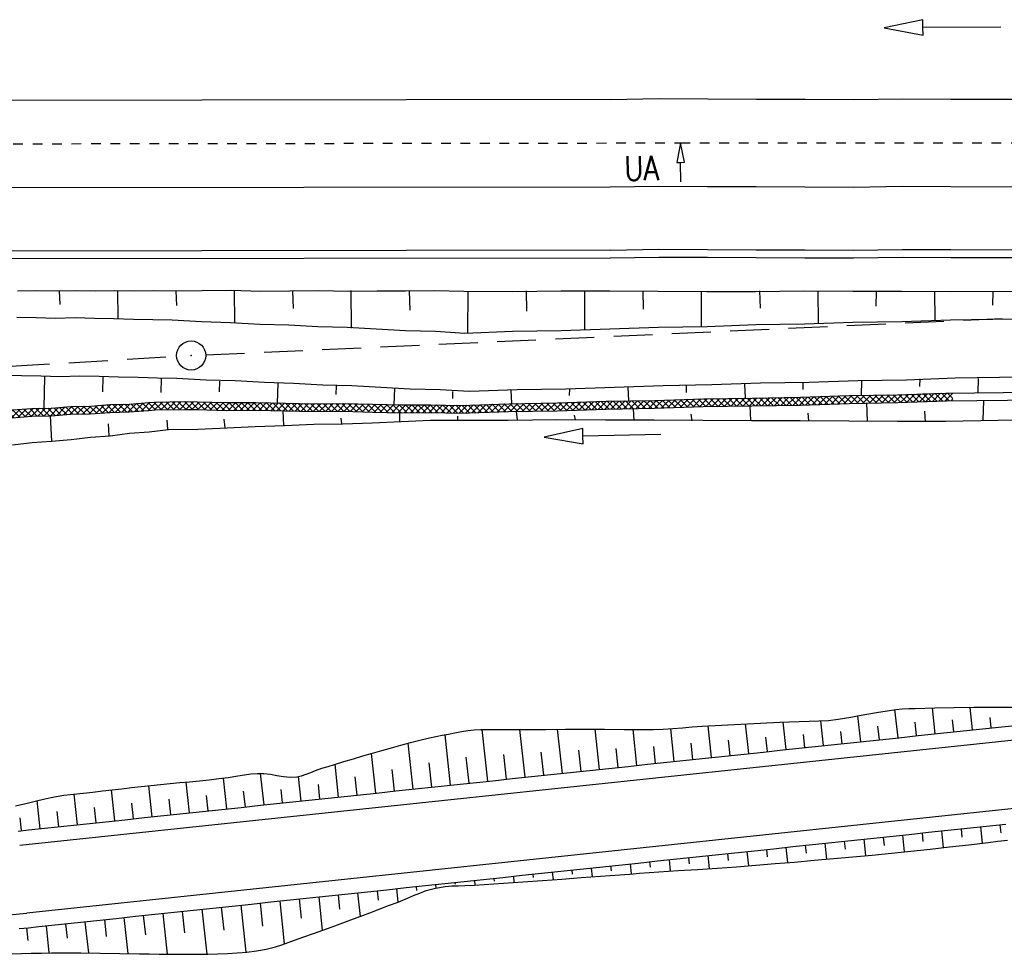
# Model space of a CAD drawing. Extents: x 0 to 1135, y 0 to 420.
# Tile 37 of 81: x 782 to 833, y 137 to 185. Entities that reach past the tile are written whole.
import ezdxf

# ---------------------------------------------------------------- set-up
doc = ezdxf.new("R2010")
doc.units = 0
doc.header["$LTSCALE"] = 2
doc.header["$MEASUREMENT"] = 0
for name, pattern in [('ACAD_ISO10W100W', [0.5, 0.25, -0.25]), ('AUSGEZOGEN', [0]), ('GESTRICH-X2', [1.5, 1, -0.5])]:
    doc.linetypes.add(name, pattern=pattern)
doc.layers.get('0').update_dxf_attribs({"color": 8, "linetype": 'AUSGEZOGEN'})
for name, color, linetype in [('Bahnachse', 7, 'CONTINUOUS'), ('Boeschungen', 15, 'CONTINUOUS'), ('Gleisachsen', 7, 'CONTINUOUS'), ('Kabelanlagen', 15, 'CONTINUOUS'), ('KANAL', 200, 'GESTRICH-X2'), ('SCHSYMBOL', 200, 'AUSGEZOGEN'), ('TE', 15, 'CONTINUOUS'), ('Wegböschungen', 15, 'CONTINUOUS'), ('Wege', 15, 'CONTINUOUS')]:
    doc.layers.add(name, color=color, linetype=linetype)
doc.styles.add('ROMANS', font='romans.shx', dxfattribs={"width": 0.8})

# ---------------------------------------------------------------- blocks, each defined once
blk = doc.blocks.new('*X42')
at = {"color": 0, "linetype": 'ByBlock'}
for p, q in [((192433, 8196), (192844, 8608)), ((192761, 8206), (193172, 8617)), ((193088, 8215), (193500, 8627)), ((193510, 8228), (193122, 8616)), ((193416, 8225), (193825, 8634)), ((193821, 8234), (193431, 8625)), ((194137, 8237), (193741, 8633)), ((193743, 8234), (194147, 8638)), ((194452, 8240), (194056, 8637)), ((194064, 8237), (194469, 8641)), ((194767, 8244), (194370, 8640)), ((194386, 8240), (194790, 8644)), ((195082, 8247), (194685, 8643)), ((194707, 8243), (195112, 8648)), ((195397, 8250), (195000, 8647)), ((195028, 8246), (195433, 8651)), ((195712, 8253), (195315, 8650)), ((195350, 8249), (195755, 8655)), ((196027, 8256), (195630, 8653)), ((195671, 8252), (196077, 8658)), ((196339, 8262), (195945, 8657)), ((195992, 8256), (196403, 8666)), ((196648, 8271), (196257, 8662)), ((196317, 8261), (196731, 8676)), ((196957, 8281), (196566, 8671)), ((196644, 8271), (197059, 8686)), ((197266, 8290), (196875, 8681)), ((196972, 8281), (197387, 8696)), ((197575, 8299), (197184, 8690)), ((197300, 8291), (197715, 8706)), ((197884, 8308), (197493, 8699)), ((197628, 8300), (198043, 8715)), ((198193, 8317), (197802, 8708)), ((197956, 8310), (198371, 8725)), ((198502, 8326), (198111, 8717)), ((198284, 8320), (198698, 8733)), ((198814, 8333), (198420, 8726)), ((198612, 8330), (199015, 8733)), ((199016, 8449), (198731, 8734)), ((149916, 7681), (150345, 8110)), ((150258, 7705), (150687, 8134)), ((150725, 7738), (150352, 8111)), ((150600, 7729), (151029, 8158)), ((151022, 7758), (150649, 8131)), ((150942, 7753), (151371, 8182)), ((151320, 7779), (150947, 8152)), ((151617, 7800), (151244, 8173)), ((151284, 7777), (151710, 8202)), ((151928, 7807), (151542, 8193)), ((151626, 7800), (152034, 8209)), ((152240, 7813), (151848, 8205)), ((151951, 7808), (152359, 8215)), ((152552, 7820), (152160, 8211)), ((152276, 7814), (152685, 8223)), ((152854, 7836), (152472, 8218)), ((152601, 7821), (153027, 8247)), ((153152, 7857), (152779, 8230)), ((152940, 7842), (153369, 8271)), ((153449, 7877), (153076, 8250)), ((153282, 7866), (153708, 8292)), ((153751, 7893), (153374, 8271)), ((153624, 7890), (154033, 8298)), ((154063, 7899), (153672, 8291)), ((153950, 7897), (154358, 8305)), ((154375, 7906), (153984, 8297)), ((154275, 7904), (154683, 8312)), ((154686, 7914), (154296, 8304)), ((154599, 7910), (155025, 8336)), ((154983, 7934), (154608, 8310)), ((155281, 7955), (154908, 8328)), ((154939, 7931), (155367, 8360)), ((155578, 7976), (155205, 8349)), ((155281, 7955), (155707, 8381)), ((155887, 7985), (155503, 8369)), ((155623, 7979), (156032, 8388)), ((156199, 7992), (155807, 8383)), ((155949, 7987), (156356, 8394)), ((156511, 7998), (156119, 8390)), ((156273, 7993), (156682, 8402)), ((156815, 8012), (156431, 8396)), ((156598, 7999), (157024, 8425)), ((157112, 8032), (156739, 8406)), ((156937, 8020), (157366, 8449)), ((157410, 8053), (157037, 8426)), ((157279, 8044), (157708, 8473)), ((157707, 8074), (157334, 8447)), ((157621, 8068), (158045, 8492)), ((158006, 8094), (157632, 8468)), ((158320, 8098), (157929, 8488)), ((157963, 8092), (158368, 8497)), ((158634, 8102), (158241, 8495)), ((158287, 8097), (158691, 8501)), ((158947, 8106), (158555, 8499)), ((158610, 8102), (159014, 8506)), ((159261, 8111), (158868, 8504)), ((158932, 8106), (159337, 8511)), ((159578, 8112), (159182, 8509)), ((159255, 8111), (159654, 8510)), ((159906, 8102), (159495, 8513)), ((159575, 8112), (159963, 8501)), ((160234, 8092), (159822, 8505)), ((159883, 8103), (160272, 8491)), ((160562, 8083), (160150, 8495)), ((160192, 8094), (160581, 8482)), ((160891, 8073), (160478, 8485)), ((160501, 8084), (160890, 8473)), ((161219, 8063), (160806, 8475)), ((160810, 8075), (161199, 8463)), ((161119, 8066), (161507, 8454)), ((161547, 8053), (161134, 8465)), ((161428, 8056), (161821, 8450)), ((161868, 8050), (161462, 8456)), ((161739, 8050), (162140, 8451)), ((162185, 8051), (161786, 8450)), ((162059, 8051), (162460, 8452)), ((162502, 8052), (162104, 8451)), ((162378, 8052), (162779, 8453)), ((162819, 8053), (162421, 8452)), ((162697, 8053), (163098, 8454)), ((163136, 8054), (162738, 8453)), ((163016, 8054), (163409, 8447)), ((163464, 8045), (163055, 8454)), ((163330, 8049), (163718, 8437)), ((163792, 8035), (163379, 8448)), ((163638, 8040), (164027, 8428)), ((164120, 8025), (163707, 8438)), ((163947, 8030), (164336, 8419)), ((164448, 8015), (164036, 8428)), ((164256, 8021), (164645, 8409)), ((164776, 8005), (164364, 8418)), ((164565, 8012), (164954, 8400)), ((165104, 7995), (164692, 8408)), ((164874, 8002), (165262, 8391)), ((165433, 7985), (165020, 8398)), ((165183, 7993), (165571, 8381)), ((165761, 7976), (165348, 8388)), ((165492, 7984), (165880, 8372)), ((166089, 7966), (165676, 8378)), ((165801, 7974), (166190, 8363)), ((166408, 7964), (166004, 8368)), ((166109, 7965), (166509, 8364)), ((166725, 7965), (166327, 8364)), ((166427, 7964), (166828, 8365)), ((167043, 7966), (166644, 8365)), ((166746, 7965), (167147, 8366)), ((167360, 7967), (166961, 8366)), ((167065, 7966), (167466, 8367)), ((167678, 7968), (167278, 8367)), ((167385, 7967), (167782, 8365)), ((168006, 7958), (167596, 8368)), ((167702, 7967), (168091, 8355)), ((168334, 7948), (167921, 8360)), ((168011, 7958), (168400, 8346)), ((168662, 7938), (168249, 8351)), ((168320, 7948), (168709, 8337)), ((168990, 7928), (168577, 8341)), ((168629, 7939), (169017, 8327)), ((169318, 7918), (168906, 8331)), ((168938, 7930), (169326, 8318)), ((169646, 7908), (169234, 8321)), ((169247, 7920), (169635, 8309)), ((169556, 7911), (169944, 8299)), ((169974, 7898), (169562, 8311)), ((169864, 7902), (170253, 8290)), ((170303, 7888), (169890, 8301)), ((170173, 7892), (170562, 8281)), ((170631, 7878), (170218, 8291)), ((170482, 7883), (170877, 8278)), ((170949, 7879), (170546, 8281)), ((170796, 7878), (171197, 8279)), ((171266, 7880), (170867, 8278)), ((171115, 7879), (171516, 8280)), ((171583, 7881), (171185, 8279)), ((171434, 7880), (171835, 8281)), ((171900, 7882), (171502, 8280)), ((171753, 7881), (172154, 8282)), ((172220, 7880), (171819, 8281)), ((172072, 7882), (172464, 8273)), ((172548, 7871), (172136, 8282)), ((172384, 7876), (172772, 8264)), ((172876, 7861), (172463, 8273)), ((172693, 7866), (173081, 8255)), ((173204, 7851), (172791, 8263)), ((173002, 7857), (173390, 8245)), ((173532, 7841), (173119, 8254)), ((173311, 7848), (173701, 8238)), ((173848, 7843), (173447, 8244)), ((173619, 7838), (174029, 8248)), ((174157, 7852), (173769, 8240)), ((173945, 7846), (174357, 8257)), ((174466, 7861), (174078, 8249)), ((174273, 7855), (174685, 8267)), ((174775, 7870), (174387, 8258)), ((174601, 7865), (175013, 8277)), ((175084, 7880), (174696, 8268)), ((174929, 7875), (175341, 8287)), ((175393, 7889), (175005, 8277)), ((175257, 7885), (175669, 8296)), ((175702, 7898), (175314, 8286)), ((175585, 7895), (175997, 8306)), ((176011, 7907), (175623, 8295)), ((175913, 7904), (176321, 8313)), ((176323, 7913), (175932, 8304)), ((176239, 7912), (176643, 8316)), ((176639, 7916), (176243, 8312)), ((176954, 7919), (176558, 8315)), ((176560, 7916), (176964, 8319)), ((177269, 7922), (176873, 8318)), ((176882, 7919), (177285, 8322)), ((177584, 7926), (177188, 8321)), ((177203, 7922), (177607, 8325)), ((177899, 7929), (177503, 8324)), ((177525, 7925), (177928, 8329)), ((178214, 7932), (177818, 8328)), ((177846, 7928), (178250, 8332)), ((178529, 7935), (178133, 8331)), ((178167, 7931), (178571, 8335)), ((178841, 7941), (178449, 8334)), ((178489, 7934), (178897, 8343)), ((179150, 7951), (178762, 8339)), ((178813, 7941), (179225, 8352)), ((179459, 7960), (179071, 8348)), ((179141, 7950), (179553, 8362)), ((179768, 7969), (179380, 8357)), ((179469, 7960), (179881, 8372)), ((180077, 7978), (179689, 8366)), ((179797, 7970), (180209, 8382)), ((180386, 7987), (179998, 8375)), ((180125, 7980), (180536, 8391)), ((180695, 7997), (180307, 8384)), ((180453, 7989), (180864, 8401)), ((181004, 8006), (180616, 8394)), ((180781, 7999), (181192, 8410)), ((181316, 8012), (180925, 8403)), ((181109, 8009), (181513, 8414)), ((181631, 8015), (181235, 8411)), ((181431, 8013), (181835, 8417)), ((181946, 8018), (181550, 8414)), ((181752, 8016), (182156, 8420)), ((182261, 8021), (181865, 8417)), ((182074, 8019), (182477, 8423)), ((182576, 8024), (182180, 8420)), ((182395, 8023), (182799, 8426)), ((182891, 8027), (182496, 8423)), ((182716, 8026), (183120, 8429)), ((183207, 8031), (182811, 8426)), ((183038, 8029), (183441, 8432)), ((183522, 8034), (183126, 8429)), ((183359, 8032), (183765, 8437)), ((183833, 8040), (183441, 8432)), ((183681, 8035), (184092, 8447)), ((184142, 8049), (183755, 8437)), ((184009, 8045), (184420, 8457)), ((184451, 8058), (184064, 8446)), ((184337, 8055), (184748, 8467)), ((184760, 8068), (184373, 8455)), ((184665, 8065), (185076, 8476)), ((185069, 8077), (184682, 8465)), ((185378, 8086), (184991, 8474)), ((184993, 8074), (185404, 8486)), ((185687, 8095), (185300, 8483)), ((185321, 8084), (185732, 8496)), ((185996, 8104), (185609, 8492)), ((185648, 8094), (186060, 8506)), ((186308, 8111), (185918, 8501)), ((185976, 8104), (186384, 8511)), ((186623, 8114), (186227, 8510)), ((186302, 8111), (186705, 8514)), ((186938, 8117), (186543, 8513)), ((186623, 8114), (187027, 8518)), ((187254, 8120), (186858, 8516)), ((186944, 8117), (187348, 8521)), ((187569, 8123), (187173, 8519)), ((187266, 8120), (187669, 8524)), ((187884, 8126), (187488, 8522)), ((187587, 8123), (187991, 8527)), ((188199, 8129), (187803, 8525)), ((187908, 8126), (188312, 8530)), ((188514, 8132), (188118, 8528)), ((188230, 8130), (188633, 8533)), ((188829, 8135), (188433, 8531)), ((188551, 8133), (188955, 8536)), ((189144, 8139), (188748, 8534)), ((188872, 8136), (189276, 8540)), ((189459, 8142), (189064, 8537)), ((189194, 8139), (189597, 8543)), ((189774, 8145), (189379, 8541)), ((189515, 8142), (189919, 8546)), ((190090, 8148), (189694, 8544)), ((189836, 8145), (190240, 8549)), ((190405, 8151), (190009, 8547)), ((190158, 8148), (190561, 8552)), ((190720, 8154), (190324, 8550)), ((190479, 8152), (190883, 8555)), ((191035, 8157), (190639, 8553)), ((190800, 8155), (191204, 8559)), ((191347, 8164), (190954, 8556)), ((191122, 8158), (191532, 8569)), ((191656, 8173), (191268, 8561)), ((191449, 8167), (191860, 8578)), ((191965, 8182), (191577, 8570)), ((191777, 8176), (192188, 8588)), ((192274, 8191), (191886, 8579)), ((192105, 8186), (192516, 8598)), ((192583, 8200), (192195, 8588)), ((192892, 8210), (192504, 8597)), ((193201, 8219), (192813, 8607)), ((198934, 8333), (199016, 8416)), ((144936, 7156), (145400, 7620)), ((145301, 7203), (145766, 7668)), ((145787, 7266), (145429, 7624)), ((145667, 7250), (146133, 7717)), ((146069, 7302), (145710, 7661)), ((146350, 7339), (145991, 7698)), ((146032, 7298), (146499, 7764)), ((146631, 7377), (146273, 7735)), ((146398, 7346), (146864, 7811)), ((146912, 7414), (146555, 7771)), ((146765, 7394), (147229, 7859)), ((147193, 7451), (146836, 7808)), ((147474, 7488), (147118, 7844)), ((147132, 7443), (147595, 7906)), ((147755, 7525), (147400, 7881)), ((147499, 7491), (147960, 7953)), ((148036, 7563), (147682, 7917)), ((147865, 7540), (148325, 8000)), ((148317, 7600), (147964, 7953)), ((148232, 7589), (148686, 8043)), ((148598, 7637), (148245, 7990)), ((148906, 7648), (148527, 8026)), ((148599, 7637), (149011, 8049)), ((149218, 7654), (148826, 8046)), ((148928, 7648), (149336, 8056)), ((149530, 7660), (149138, 8052)), ((149253, 7654), (149661, 8063)), ((149833, 7676), (149450, 8058)), ((149577, 7661), (150003, 8086)), ((150130, 7696), (149757, 8069)), ((150427, 7717), (150054, 8090)), ((140608, 6647), (141064, 7103)), ((140974, 6694), (141425, 7146)), ((141523, 6758), (141164, 7117)), ((141335, 6737), (141782, 7185)), ((141809, 6789), (141450, 7148)), ((141692, 6776), (142140, 7224)), ((142096, 6820), (141737, 7180)), ((142383, 6852), (142024, 7211)), ((142050, 6815), (142497, 7263)), ((142670, 6883), (142311, 7242)), ((142407, 6854), (142854, 7302)), ((142957, 6915), (142598, 7274)), ((142764, 6893), (143211, 7341)), ((143244, 6946), (142884, 7305)), ((143121, 6933), (143569, 7380)), ((143530, 6977), (143171, 7336)), ((143815, 7011), (143458, 7368)), ((143479, 6972), (143933, 7426)), ((144096, 7048), (143744, 7401)), ((143840, 7014), (144299, 7474)), ((144378, 7084), (144025, 7438)), ((144205, 7062), (144666, 7523)), ((144660, 7120), (144306, 7475)), ((144570, 7109), (145033, 7571)), ((144942, 7157), (144587, 7512)), ((145224, 7193), (144868, 7549)), ((145505, 7230), (145148, 7587)), ((136589, 6128), (137045, 6584)), ((136954, 6175), (137410, 6630)), ((137571, 6255), (137219, 6606)), ((137320, 6222), (137775, 6677)), ((137853, 6291), (137502, 6642)), ((137685, 6269), (138140, 6724)), ((138135, 6327), (137784, 6678)), ((138050, 6316), (138504, 6770)), ((138416, 6364), (138066, 6714)), ((138698, 6400), (138348, 6750)), ((138416, 6364), (138869, 6817)), ((138980, 6437), (138630, 6787)), ((138781, 6411), (139234, 6864)), ((139262, 6473), (138912, 6823)), ((139147, 6458), (139599, 6911)), ((139544, 6509), (139194, 6859)), ((139825, 6546), (139476, 6895)), ((139512, 6505), (139964, 6957)), ((140107, 6582), (139758, 6931)), ((139877, 6552), (140329, 7004)), ((140389, 6619), (140041, 6967)), ((140243, 6600), (140694, 7051)), ((140671, 6655), (140323, 7003)), ((140953, 6691), (140605, 7039)), ((141236, 6726), (140885, 7077)), ((132618, 5657), (133082, 6121)), ((133307, 5746), (132949, 6103)), ((132983, 5704), (133449, 6169)), ((133589, 5782), (133230, 6141)), ((133348, 5751), (133811, 6213)), ((133874, 5815), (133511, 6178)), ((133713, 5797), (134168, 6252)), ((134160, 5847), (133795, 6212)), ((134071, 5838), (134525, 6292)), ((134446, 5880), (134082, 6243)), ((134732, 5912), (134369, 6274)), ((134430, 5878), (134883, 6331)), ((135018, 5944), (134656, 6306)), ((134788, 5918), (135240, 6370)), ((135304, 5976), (134943, 6337)), ((135147, 5958), (135597, 6409)), ((135590, 6008), (135230, 6369)), ((135505, 5998), (135954, 6448)), ((135876, 6040), (135516, 6400)), ((136162, 6073), (135803, 6431)), ((135863, 6039), (136315, 6490)), ((136444, 6109), (136090, 6463)), ((136223, 6080), (136680, 6537)), ((136726, 6145), (136373, 6498)), ((137007, 6182), (136655, 6534)), ((137289, 6218), (136937, 6570)), ((128598, 5137), (129055, 5595)), ((128964, 5185), (129421, 5642)), ((129362, 5236), (129009, 5589)), ((129644, 5272), (129291, 5625)), ((129329, 5232), (129786, 5689)), ((129925, 5309), (129573, 5661)), ((129694, 5279), (130152, 5736)), ((130207, 5345), (129855, 5698)), ((130060, 5326), (130517, 5783)), ((130489, 5382), (130136, 5734)), ((130771, 5418), (130418, 5771)), ((130425, 5373), (130882, 5831)), ((131053, 5454), (130700, 5807)), ((130791, 5421), (131248, 5878)), ((131334, 5491), (130982, 5843)), ((131156, 5468), (131615, 5927)), ((131616, 5527), (131263, 5880)), ((131521, 5515), (131982, 5975)), ((131898, 5564), (131544, 5917)), ((132180, 5600), (131825, 5955)), ((131887, 5562), (132348, 6024)), ((132462, 5636), (132106, 5992)), ((132252, 5609), (132715, 6072)), ((132743, 5673), (132387, 6029)), ((133025, 5709), (132668, 6066)), ((124614, 4653), (125061, 5100)), ((125117, 4708), (124758, 5067)), ((124971, 4692), (125418, 5139)), ((125404, 4739), (125044, 5099)), ((125328, 4731), (125776, 5178)), ((125691, 4771), (125331, 5130)), ((125977, 4802), (125618, 5161)), ((125685, 4770), (126133, 5218)), ((126262, 4836), (125905, 5193)), ((126043, 4809), (126498, 5264)), ((126544, 4872), (126191, 5225)), ((126406, 4854), (126863, 5311)), ((126826, 4908), (126473, 5261)), ((127107, 4945), (126755, 5297)), ((126771, 4901), (127229, 5359)), ((127389, 4981), (127037, 5334)), ((127137, 4949), (127594, 5406)), ((127671, 5018), (127318, 5370)), ((127502, 4996), (127959, 5453)), ((127953, 5054), (127600, 5407)), ((127867, 5043), (128325, 5500)), ((128235, 5090), (127882, 5443)), ((128516, 5127), (128164, 5479)), ((128233, 5090), (128690, 5547)), ((128798, 5163), (128446, 5516)), ((129080, 5200), (128727, 5552)), ((124256, 4614), (124027, 4843)), ((124028, 4703), (124347, 5022)), ((124543, 4645), (124184, 5004)), ((124256, 4614), (124704, 5061)), ((124830, 4677), (124471, 5036))]:
    blk.add_line(p, q, dxfattribs=at)
blk = doc.blocks.new('GST')
at = {"color": 0}
blk.add_circle((0, 0), 0.75, dxfattribs=at)
blk.add_point((0, 0), dxfattribs=at)
blk = doc.blocks.new('10')
blk.add_blockref('GST', (0, 0))

msp = doc.modelspace()

# ---------------------------------------------------------------- linework, layer by layer
at = {"layer": 'Bahnachse', "linetype": 'ACAD_ISO10W100W'}
msp.add_lwpolyline([(758.565, 179.012), (815.873, 179.084), (856.553, 179.075)], dxfattribs=at)
at = {"layer": 'Bahnachse', "linetype": 'Continuous'}
msp.add_lwpolyline([(815.89, 177.084), (815.882, 178.084), (816.082, 178.086), (815.873, 179.084), (815.682, 178.083), (815.882, 178.084)], dxfattribs=at)
at = {"layer": 'Boeschungen', "linetype": 'Continuous'}
for p, q in [((828.325, 166.172), (829.532, 166.214)), ((788.83, 165.747), (790.398, 165.779)), ((788.859, 165.35), (790.385, 165.379))]:
    msp.add_line(p, q, dxfattribs=at)
for points in [[(781.775, 171.473), (782.776, 171.498), (783.776, 171.474), (784.777, 171.499), (785.776, 171.474), (786.777, 171.5), (787.777, 171.475), (788.778, 171.5), (789.778, 171.476), (791.279, 171.489), (792.779, 171.502), (794.279, 171.465), (795.78, 171.478), (797.28, 171.491), (798.78, 171.454), (800.281, 171.467), (801.732, 171.481), (803.232, 171.494), (804.732, 171.457), (807.232, 171.445), (809.734, 171.483), (812.234, 171.472), (814.735, 171.46), (817.235, 171.448), (819.736, 171.437), (822.238, 171.475), (824.738, 171.463), (827.239, 171.452), (829.739, 171.44), (854.747, 171.473)], [(783.926, 171.47), (783.959, 170.769)], [(786.927, 171.496), (786.942, 170.045)], [(789.928, 171.472), (789.959, 170.721)], [(792.929, 171.498), (792.939, 169.847)], [(795.93, 171.474), (795.957, 170.573)], [(798.931, 171.5), (798.933, 169.549)], [(801.931, 171.476), (801.957, 170.475)], [(804.932, 171.452), (804.929, 169.301)], [(807.933, 171.478), (807.957, 170.427)], [(810.934, 171.454), (810.936, 169.503)], [(813.935, 171.48), (813.962, 170.529)], [(816.936, 171.456), (816.941, 169.655)], [(819.937, 171.482), (819.965, 170.581)], [(822.937, 171.458), (822.947, 169.807)], [(825.938, 171.434), (825.919, 170.684)], [(828.939, 171.46), (828.952, 169.959)], [(831.94, 171.436), (831.922, 170.736)], [(781.742, 170.123), (782.742, 170.099), (783.741, 170.074), (784.742, 170.099), (785.742, 170.075), (786.742, 170.05), (787.741, 170.025), (788.741, 170.001), (789.741, 169.976), (791.239, 169.889), (792.739, 169.852), (794.237, 169.765), (795.736, 169.728), (797.235, 169.641), (798.734, 169.604), (800.233, 169.517), (801.731, 169.43), (803.28, 169.392), (804.779, 169.305), (807.232, 169.394), (809.733, 169.433), (812.236, 169.521), (814.739, 169.609), (817.241, 169.648), (819.744, 169.736), (822.246, 169.774), (824.749, 169.863), (827.25, 169.901), (829.753, 169.989), (854.77, 170.372)], [(780.984, 167.151), (781.984, 167.127), (782.984, 167.102), (783.983, 167.077), (784.984, 167.103), (785.984, 167.078), (786.984, 167.053), (787.983, 167.029), (788.983, 167.004), (789.983, 166.979), (791.481, 166.892), (792.98, 166.855), (794.479, 166.769), (795.978, 166.732), (797.477, 166.645), (798.976, 166.608), (800.474, 166.521), (801.973, 166.434), (803.522, 166.395), (805.021, 166.308), (807.474, 166.398), (809.975, 166.436), (812.478, 166.524), (814.981, 166.613), (817.483, 166.651), (819.986, 166.739), (822.488, 166.778), (824.99, 166.866), (827.492, 166.904), (829.995, 166.992), (855.012, 167.375)], [(783.17, 167.058), (783.13, 165.458)], [(786.17, 167.034), (786.152, 166.284)], [(789.169, 166.96), (789.152, 166.254)], [(792.167, 166.836), (792.153, 166.286)], [(795.165, 166.712), (795.14, 165.712)], [(798.163, 166.588), (798.152, 166.138)], [(816.168, 166.594), (816.16, 166.244)], [(819.171, 166.669), (819.204, 165.968)], [(822.174, 166.745), (822.165, 166.396)], [(825.177, 166.821), (825.159, 166.122)], [(828.181, 166.947), (828.171, 166.547)], [(831.182, 166.973), (831.164, 166.224)], [(790.385, 165.379), (791.03, 165.363), (792.53, 165.326), (794.031, 165.339), (795.53, 165.302), (797.03, 165.265), (798.531, 165.278), (800.03, 165.241), (801.53, 165.204), (803.03, 165.217), (804.53, 165.18), (807.033, 165.268), (809.535, 165.307), (812.038, 165.395), (814.539, 165.433), (817.042, 165.522), (819.544, 165.56), (822.046, 165.598), (824.549, 165.687), (827.05, 165.725), (829.553, 165.813), (854.608, 166.098)], [(790.398, 165.779), (791.04, 165.763), (792.54, 165.726), (794.041, 165.739), (795.54, 165.702), (797.04, 165.665), (798.54, 165.678), (800.04, 165.641), (801.539, 165.604), (803.04, 165.617), (804.54, 165.58), (807.043, 165.668), (809.544, 165.707), (812.047, 165.795), (814.549, 165.833), (817.052, 165.922), (819.554, 165.96), (822.055, 165.998), (824.558, 166.086), (827.01, 166.126), (829.513, 166.214), (854.589, 166.498)], [(801.161, 166.464), (801.14, 165.614)], [(804.157, 166.29), (804.149, 165.94)], [(807.16, 166.366), (807.193, 165.665)], [(810.163, 166.442), (810.154, 166.092)], [(813.166, 166.518), (813.198, 165.817)], [(771.591, 164.214), (772.048, 164.281), (774.556, 164.569), (777.015, 164.909), (779.524, 165.247), (780.525, 165.272), (781.527, 165.348), (782.529, 165.423), (783.53, 165.448), (784.532, 165.524), (785.533, 165.549), (786.535, 165.624), (787.536, 165.65), (788.539, 165.725), (788.83, 165.747)], [(825.449, 165.714), (825.476, 164.763)], [(831.454, 165.816), (831.429, 164.817)], [(772.038, 163.881), (774.546, 164.17), (777.055, 164.508), (779.514, 164.847), (780.515, 164.872), (781.517, 164.948), (782.519, 165.023), (783.52, 165.048), (784.522, 165.124), (785.523, 165.149), (786.526, 165.224), (787.526, 165.25), (788.529, 165.325), (788.859, 165.35)], [(781.533, 163.547), (782.536, 163.672), (783.538, 163.748), (784.54, 163.823), (785.544, 163.948), (786.546, 164.023), (787.549, 164.149), (788.552, 164.224), (789.555, 164.349), (791.056, 164.362), (792.558, 164.425), (794.01, 164.489), (795.512, 164.552), (797.014, 164.615), (798.515, 164.628), (800.016, 164.691), (801.519, 164.754), (803.021, 164.817), (804.521, 164.83), (807.022, 164.819), (809.523, 164.857), (812.024, 164.845), (814.524, 164.834), (817.025, 164.822), (819.525, 164.81), (822.026, 164.798), (824.526, 164.787), (827.027, 164.775), (829.527, 164.763), (854.658, 165.249)], [(795.43, 165.305), (795.462, 164.554)], [(801.43, 165.207), (801.419, 164.757)], [(807.433, 165.259), (807.473, 164.857)], [(810.473, 164.833), (810.429, 165.085)], [(813.438, 165.411), (813.474, 164.809)], [(816.474, 164.785), (816.433, 165.137)], [(819.444, 165.562), (819.475, 164.811)], [(822.476, 164.787), (822.436, 165.188)], [(828.476, 164.739), (828.44, 165.29)], [(783.47, 165.05), (783.538, 163.748)], [(786.496, 164.025), (786.461, 164.626)], [(789.47, 164.817), (789.505, 164.351)], [(792.458, 164.428), (792.419, 164.879)], [(798.465, 164.63), (798.422, 164.931)], [(804.421, 164.833), (804.426, 165.033)], [(814.859, 164.091), (810.86, 163.999), (810.851, 164.399), (808.861, 163.954), (810.869, 163.6), (810.86, 163.999)]]:
    msp.add_lwpolyline(points, dxfattribs=at)
at = {"layer": 'Gleisachsen', "linetype": 'Continuous'}
for p, q in [((713.123, 181.205), (812.261, 181.33)), ((713.436, 176.705), (812.266, 176.83))]:
    msp.add_line(p, q, dxfattribs=at)
for points in [[(812.278, 181.324), (814.779, 181.362), (817.28, 181.35), (819.78, 181.339), (822.281, 181.327), (824.781, 181.315), (827.283, 181.354), (829.783, 181.342), (854.74, 181.326), (869.745, 181.306), (870.544, 181.306)], [(812.266, 176.823), (814.768, 176.861), (817.269, 176.849), (819.769, 176.837), (822.27, 176.826), (824.77, 176.814), (827.272, 176.852), (829.772, 176.841), (854.779, 176.824), (870.623, 176.804)]]:
    msp.add_lwpolyline(points, dxfattribs=at)
at = {"layer": 'Kabelanlagen', "linetype": 'Continuous'}
for p, q in [((723.899, 173.468), (812.271, 173.58)), ((723.899, 173.068), (812.271, 173.18))]:
    msp.add_line(p, q, dxfattribs=at)
for points in [[(812.267, 173.575), (814.769, 173.613), (817.27, 173.601), (819.77, 173.59), (822.271, 173.578), (824.771, 173.566), (827.273, 173.605), (829.773, 173.593), (846.824, 173.581)], [(812.268, 173.175), (814.769, 173.213), (817.27, 173.202), (819.77, 173.19), (822.271, 173.178), (824.771, 173.166), (827.273, 173.205), (829.773, 173.193), (846.755, 173.182)]]:
    msp.add_lwpolyline(points, dxfattribs=at)
at = {"layer": 'KANAL'}
for p, q in [((791.463, 168.185), (868.551, 171.698)), ((709.555, 163.343), (789.965, 168.107))]:
    msp.add_line(p, q, dxfattribs=at)
at = {"layer": 'TE', "linetype": 'Continuous'}
msp.add_lwpolyline([(832.345, 185.044), (828.345, 185.022), (828.343, 185.422), (826.345, 185.011), (828.347, 184.622), (828.345, 185.022)], dxfattribs=at)
at = {"layer": 'Wegböschungen', "linetype": 'Continuous'}
for p, q in [((827.061, 148.486), (826.904, 149.936)), ((827.061, 148.486), (826.904, 149.936)), ((828.978, 148.689), (828.835, 150.018)), ((828.978, 148.689), (828.835, 150.018)), ((830.896, 148.893), (830.771, 150.05)), ((830.896, 148.893), (830.771, 150.05)), ((825.143, 148.283), (824.999, 149.615)), ((825.143, 148.283), (824.999, 149.615)), ((829.937, 148.791), (829.87, 149.414)), ((829.937, 148.791), (829.87, 149.414)), ((831.855, 148.994), (831.798, 149.527)), ((831.855, 148.994), (831.798, 149.527)), ((805.966, 146.25), (805.678, 148.909)), ((805.966, 146.25), (805.678, 148.909)), ((807.884, 146.453), (807.617, 148.917)), ((807.884, 146.453), (807.617, 148.917)), ((809.801, 146.656), (809.556, 148.921)), ((809.801, 146.656), (809.556, 148.921)), ((811.719, 146.86), (811.496, 148.924)), ((811.719, 146.86), (811.496, 148.924)), ((813.637, 147.063), (813.437, 148.913)), ((813.637, 147.063), (813.437, 148.913)), ((815.554, 147.266), (815.372, 148.952)), ((815.554, 147.266), (815.372, 148.952)), ((817.472, 147.47), (817.296, 149.096)), ((817.472, 147.47), (817.296, 149.096)), ((819.39, 147.673), (819.224, 149.203)), ((819.39, 147.673), (819.224, 149.203)), ((821.308, 147.876), (821.155, 149.289)), ((821.308, 147.876), (821.155, 149.289)), ((823.225, 148.08), (823.087, 149.356)), ((823.225, 148.08), (823.087, 149.356)), ((826.102, 148.385), (826.027, 149.081)), ((826.102, 148.385), (826.027, 149.081)), ((828.02, 148.588), (827.943, 149.292)), ((828.02, 148.588), (827.943, 149.292)), ((804.048, 146.046), (803.768, 148.639)), ((804.048, 146.046), (803.768, 148.639)), ((818.431, 147.571), (818.346, 148.362)), ((818.431, 147.571), (818.346, 148.362)), ((820.349, 147.775), (820.269, 148.511)), ((820.349, 147.775), (820.269, 148.511)), ((822.266, 147.978), (822.194, 148.65)), ((822.266, 147.978), (822.194, 148.65)), ((824.184, 148.181), (824.116, 148.813)), ((824.184, 148.181), (824.116, 148.813)), ((802.13, 145.843), (801.875, 148.205)), ((802.13, 145.843), (801.875, 148.205)), ((812.678, 146.961), (812.572, 147.942)), ((812.678, 146.961), (812.572, 147.942)), ((814.596, 147.165), (814.501, 148.037)), ((814.596, 147.165), (814.501, 148.037)), ((816.513, 147.368), (816.423, 148.2)), ((816.513, 147.368), (816.423, 148.2)), ((800.213, 145.64), (799.992, 147.684)), ((800.213, 145.64), (799.992, 147.684)), ((805.007, 146.148), (804.862, 147.488)), ((805.007, 146.148), (804.862, 147.488)), ((806.925, 146.351), (806.786, 147.633)), ((806.925, 146.351), (806.786, 147.633)), ((808.842, 146.555), (808.715, 147.737)), ((808.842, 146.555), (808.715, 147.737)), ((810.76, 146.758), (810.643, 147.84)), ((810.76, 146.758), (810.643, 147.84)), ((798.295, 145.436), (798.113, 147.12)), ((798.295, 145.436), (798.113, 147.12)), ((801.172, 145.741), (801.052, 146.846)), ((801.172, 145.741), (801.052, 146.846)), ((803.089, 145.945), (802.954, 147.199)), ((803.089, 145.945), (802.954, 147.199)), ((792.542, 144.826), (792.37, 146.415)), ((792.542, 144.826), (792.37, 146.415)), ((794.459, 145.03), (794.284, 146.652)), ((794.459, 145.03), (794.284, 146.652)), ((796.377, 145.233), (796.24, 146.497)), ((796.377, 145.233), (796.24, 146.497)), ((799.254, 145.538), (799.153, 146.473)), ((799.254, 145.538), (799.153, 146.473)), ((788.706, 144.42), (788.533, 146.018)), ((788.706, 144.42), (788.533, 146.018)), ((790.624, 144.623), (790.453, 146.209)), ((790.624, 144.623), (790.453, 146.209)), ((795.418, 145.131), (795.343, 145.83)), ((795.418, 145.131), (795.343, 145.83)), ((797.336, 145.335), (797.256, 146.08)), ((797.336, 145.335), (797.256, 146.08)), ((784.871, 144.013), (784.7, 145.591)), ((784.871, 144.013), (784.7, 145.591)), ((786.789, 144.217), (786.617, 145.803)), ((786.789, 144.217), (786.617, 145.803)), ((789.665, 144.521), (789.579, 145.32)), ((789.665, 144.521), (789.579, 145.32)), ((791.583, 144.725), (791.498, 145.513)), ((791.583, 144.725), (791.498, 145.513)), ((793.501, 144.928), (793.413, 145.743)), ((793.501, 144.928), (793.413, 145.743)), ((782.953, 143.81), (782.797, 145.254)), ((782.953, 143.81), (782.797, 145.254)), ((785.83, 144.115), (785.744, 144.903)), ((785.83, 144.115), (785.744, 144.903)), ((787.747, 144.318), (787.661, 145.115)), ((787.747, 144.318), (787.661, 145.115)), ((781.991, 143.708), (781.923, 144.37)), ((781.991, 143.708), (781.923, 144.37)), ((783.912, 143.912), (783.828, 144.686)), ((783.912, 143.912), (783.828, 144.686)), ((830.301, 143.802), (830.344, 143.374)), ((830.301, 143.802), (830.344, 143.374)), ((831.302, 143.908), (831.387, 143.064)), ((831.302, 143.908), (831.387, 143.064)), ((832.303, 144.014), (832.344, 143.6)), ((832.303, 144.014), (832.344, 143.6)), ((826.297, 143.377), (826.341, 142.948)), ((826.297, 143.377), (826.341, 142.948)), ((827.298, 143.483), (827.386, 142.619)), ((827.298, 143.483), (827.386, 142.619)), ((828.299, 143.589), (828.343, 143.157)), ((828.299, 143.589), (828.343, 143.157)), ((829.3, 143.696), (829.387, 142.833)), ((829.3, 143.696), (829.387, 142.833)), ((821.293, 142.847), (821.372, 142.063)), ((821.293, 142.847), (821.372, 142.063)), ((822.294, 142.953), (822.334, 142.552)), ((822.294, 142.953), (822.334, 142.552)), ((823.295, 143.059), (823.378, 142.241)), ((823.295, 143.059), (823.378, 142.241)), ((824.296, 143.165), (824.338, 142.748)), ((824.296, 143.165), (824.338, 142.748)), ((825.296, 143.271), (825.382, 142.422)), ((825.296, 143.271), (825.382, 142.422)), ((816.289, 142.316), (816.32, 142.002)), ((816.289, 142.316), (816.32, 142.002)), ((817.29, 142.422), (817.357, 141.754)), ((817.29, 142.422), (817.357, 141.754)), ((818.29, 142.528), (818.326, 142.177)), ((818.29, 142.528), (818.326, 142.177)), ((819.291, 142.634), (819.366, 141.9)), ((819.291, 142.634), (819.366, 141.9)), ((820.292, 142.741), (820.331, 142.36)), ((820.292, 142.741), (820.331, 142.36)), ((811.284, 141.786), (811.33, 141.332)), ((811.284, 141.786), (811.33, 141.332)), ((812.285, 141.892), (812.31, 141.648)), ((812.285, 141.892), (812.31, 141.648)), ((813.286, 141.998), (813.339, 141.48)), ((813.286, 141.998), (813.339, 141.48)), ((814.287, 142.104), (814.315, 141.83)), ((814.287, 142.104), (814.315, 141.83)), ((815.288, 142.21), (815.347, 141.624)), ((815.288, 142.21), (815.347, 141.624)), ((807.281, 141.361), (807.313, 141.043)), ((807.281, 141.361), (807.313, 141.043)), ((808.282, 141.467), (808.3, 141.291)), ((808.282, 141.467), (808.3, 141.291)), ((809.283, 141.573), (809.322, 141.187)), ((809.283, 141.573), (809.322, 141.187)), ((810.283, 141.679), (810.305, 141.469)), ((810.283, 141.679), (810.305, 141.469)), ((802.277, 140.831), (802.297, 140.633)), ((802.277, 140.831), (802.297, 140.633)), ((803.277, 140.937), (803.295, 140.76)), ((803.277, 140.937), (803.295, 140.76)), ((804.278, 141.043), (804.287, 140.956)), ((804.278, 141.043), (804.287, 140.956)), ((805.279, 141.149), (805.304, 140.908)), ((805.279, 141.149), (805.304, 140.908)), ((806.28, 141.255), (806.294, 141.115)), ((806.28, 141.255), (806.294, 141.115)), ((797.272, 140.3), (797.447, 138.573)), ((797.272, 140.3), (797.447, 138.573)), ((798.273, 140.406), (798.348, 139.667)), ((798.273, 140.406), (798.348, 139.667)), ((799.274, 140.512), (799.398, 139.29)), ((799.274, 140.512), (799.398, 139.29)), ((800.275, 140.618), (800.323, 140.139)), ((800.275, 140.618), (800.323, 140.139)), ((801.276, 140.724), (801.346, 140.032)), ((801.276, 140.724), (801.346, 140.032)), ((792.26, 139.769), (792.388, 138.581)), ((792.26, 139.769), (792.388, 138.581)), ((793.265, 139.875), (793.518, 137.453)), ((793.265, 139.875), (793.518, 137.453)), ((794.27, 139.982), (794.39, 138.791)), ((794.27, 139.982), (794.39, 138.791)), ((795.271, 140.088), (795.494, 137.878)), ((795.271, 140.088), (795.494, 137.878)), ((796.271, 140.194), (796.371, 139.211)), ((796.271, 140.194), (796.371, 139.211)), ((787.252, 139.238), (787.458, 137.386)), ((787.252, 139.238), (787.458, 137.386)), ((788.253, 139.344), (788.363, 138.357)), ((788.253, 139.344), (788.363, 138.357)), ((789.254, 139.45), (789.486, 137.357)), ((789.254, 139.45), (789.486, 137.357)), ((790.255, 139.556), (790.377, 138.452)), ((790.255, 139.556), (790.377, 138.452)), ((791.256, 139.662), (791.511, 137.359)), ((791.256, 139.662), (791.511, 137.359)), ((783.252, 138.814), (783.4, 137.42)), ((783.252, 138.814), (783.4, 137.42)), ((784.25, 138.919), (784.333, 138.171)), ((784.25, 138.919), (784.333, 138.171)), ((785.25, 139.025), (785.429, 137.416)), ((785.25, 139.025), (785.429, 137.416)), ((786.251, 139.132), (786.347, 138.267)), ((786.251, 139.132), (786.347, 138.267)), ((782.254, 138.708), (782.321, 138.052)), ((782.254, 138.708), (782.321, 138.052))]:
    msp.add_line(p, q, dxfattribs=at)
for points in [[(781.68, 144.991), (782.207, 145.113), (782.697, 145.23), (783.188, 145.345), (783.679, 145.448), (784.174, 145.53), (784.67, 145.588), (785.168, 145.637), (785.665, 145.692), (786.162, 145.75), (786.658, 145.807), (787.155, 145.864), (787.652, 145.92), (788.149, 145.977), (789.143, 146.083), (789.641, 146.133), (790.138, 146.181), (790.636, 146.225), (791.134, 146.272), (791.632, 146.326), (792.128, 146.385), (792.624, 146.449), (793.119, 146.523), (793.449, 146.579), (793.78, 146.628), (794.111, 146.653), (794.448, 146.643), (794.787, 146.605), (795.127, 146.551), (795.467, 146.497), (795.807, 146.466), (796.14, 146.48), (796.387, 146.533), (796.63, 146.612), (796.871, 146.706), (797.112, 146.801), (797.434, 146.914), (797.759, 147.015), (798.085, 147.111), (798.571, 147.26), (799.059, 147.41), (799.546, 147.555), (800.034, 147.696), (800.521, 147.836), (801.01, 147.972), (801.499, 148.104), (801.988, 148.235), (802.476, 148.368), (802.967, 148.487), (803.294, 148.553), (803.623, 148.613), (803.952, 148.675), (804.28, 148.743), (804.608, 148.809), (804.938, 148.862), (805.27, 148.893), (805.604, 148.908), (805.938, 148.913), (806.441, 148.915), (806.944, 148.915), (807.949, 148.917), (808.954, 148.919), (809.96, 148.921), (810.965, 148.923), (811.971, 148.924), (812.977, 148.918), (813.48, 148.912), (813.984, 148.907), (814.486, 148.91), (814.987, 148.926), (815.486, 148.961), (815.985, 149.004), (816.484, 149.042), (816.983, 149.076), (817.982, 149.137), (818.982, 149.19), (819.982, 149.239), (820.983, 149.282), (821.484, 149.302), (821.985, 149.319), (822.486, 149.333), (822.987, 149.351), (823.487, 149.382), (823.984, 149.436), (824.314, 149.489), (824.642, 149.549), (824.971, 149.61), (825.465, 149.695), (825.959, 149.778), (826.287, 149.838), (826.617, 149.895), (826.947, 149.942), (827.279, 149.971), (827.613, 149.988), (827.947, 149.997), (828.95, 150.02), (829.954, 150.039), (830.958, 150.052), (831.46, 150.056), (831.962, 150.061), (832.465, 150.067), (832.968, 150.065)], [(780.945, 137.351), (781.997, 137.383), (782.484, 137.4), (783.023, 137.414), (783.525, 137.421), (784.028, 137.423), (785.034, 137.42), (786.04, 137.409), (787.048, 137.393), (788.055, 137.377), (788.559, 137.368), (789.062, 137.361), (789.565, 137.356), (790.069, 137.351), (790.572, 137.347), (791.075, 137.349), (791.576, 137.361), (792.077, 137.378), (792.578, 137.395), (793.079, 137.419), (793.577, 137.459), (794.073, 137.521), (794.568, 137.612), (795.056, 137.736), (795.382, 137.84), (795.705, 137.954), (796.026, 138.071), (796.511, 138.242), (796.996, 138.412), (797.48, 138.585), (797.964, 138.761), (798.932, 139.117), (799.899, 139.48), (800.382, 139.665), (800.866, 139.85), (801.35, 140.034), (801.831, 140.227), (802.15, 140.364), (802.47, 140.498), (802.795, 140.621), (803.28, 140.757), (803.778, 140.839), (804.111, 140.863), (804.445, 140.873), (804.779, 140.88), (805.279, 140.906), (805.778, 140.94), (806.277, 140.973), (806.777, 141.005), (807.276, 141.04), (807.775, 141.076), (808.773, 141.148), (809.771, 141.22), (810.769, 141.291), (811.767, 141.363), (812.765, 141.436), (813.263, 141.474), (813.762, 141.513), (814.76, 141.586), (815.259, 141.619), (815.759, 141.65), (816.758, 141.714), (817.756, 141.782), (818.754, 141.854), (819.752, 141.93), (820.749, 142.011), (821.745, 142.095), (822.741, 142.184), (823.738, 142.273), (824.734, 142.362), (825.73, 142.455), (826.725, 142.552), (827.72, 142.653), (828.714, 142.759), (829.708, 142.869), (830.702, 142.982), (831.695, 143.101), (832.191, 143.161), (832.687, 143.224)]]:
    msp.add_lwpolyline(points, dxfattribs=at)
at = {"layer": 'Wege', "linetype": 'Continuous'}
for p, q in [((921.077, 157.699), (781.896, 142.942)), ((921.446, 154.218), (782.265, 139.462))]:
    msp.add_line(p, q, dxfattribs=at)
for points in [[(781.818, 143.689), (782.352, 143.746), (783.346, 143.852), (784.34, 143.957), (785.335, 144.062), (786.329, 144.168), (787.324, 144.273), (788.318, 144.379), (789.313, 144.484), (790.307, 144.59), (791.301, 144.695), (792.296, 144.8), (793.29, 144.906), (794.285, 145.011), (795.279, 145.117), (796.274, 145.222), (797.268, 145.328), (798.262, 145.433), (799.257, 145.538), (800.251, 145.644), (801.246, 145.749), (802.24, 145.855), (803.235, 145.96), (804.229, 146.066), (805.223, 146.171), (806.218, 146.276), (807.212, 146.382), (808.207, 146.487), (809.201, 146.593), (810.196, 146.698), (811.19, 146.804), (812.184, 146.909), (813.179, 147.014), (814.173, 147.12), (815.168, 147.225), (816.162, 147.331), (817.157, 147.436), (818.151, 147.542), (819.145, 147.647), (820.14, 147.752), (821.134, 147.858), (822.129, 147.963), (823.123, 148.069), (824.118, 148.174), (825.112, 148.28), (826.106, 148.385), (827.101, 148.49), (828.095, 148.596), (829.09, 148.701), (830.084, 148.807), (831.079, 148.912), (832.073, 149.018), (833.067, 149.123)], [(781.869, 138.668), (782.345, 138.717), (782.879, 138.774), (783.873, 138.879), (784.868, 138.985), (785.862, 139.09), (786.856, 139.196), (787.851, 139.301), (788.845, 139.407), (789.84, 139.512), (790.834, 139.617), (791.829, 139.723), (792.823, 139.828), (793.817, 139.934), (794.812, 140.039), (795.806, 140.145), (796.801, 140.25), (797.795, 140.355), (798.79, 140.461), (799.784, 140.566), (800.778, 140.672), (801.773, 140.777), (802.767, 140.883), (803.762, 140.988), (804.756, 141.093), (805.751, 141.199), (806.745, 141.304), (807.739, 141.41), (808.734, 141.515), (809.728, 141.621), (810.723, 141.726), (811.717, 141.831), (812.712, 141.937), (813.706, 142.042), (814.7, 142.148), (815.695, 142.253), (816.689, 142.359), (817.684, 142.464), (818.678, 142.569), (819.673, 142.675), (820.667, 142.78), (821.661, 142.886), (822.656, 142.991), (823.65, 143.097), (824.645, 143.202), (825.639, 143.307), (826.634, 143.413), (827.628, 143.518), (828.622, 143.624), (829.617, 143.729), (830.611, 143.835), (831.606, 143.94), (832.6, 144.045)]]:
    msp.add_lwpolyline(points, dxfattribs=at)
msp.add_arc((774.173, 215.784), 76.75, 253.95927, 276.05211, dxfattribs=at)

# ---------------------------------------------------------------- block references
at = {"layer": 'Boeschungen', "linetype": 'Continuous', "xscale": 0.001000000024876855, "yscale": 0.000999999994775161, "zscale": 0.001, "rotation": 0.3164981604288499}
msp.add_blockref('*X42', (630.92, 156.384), dxfattribs=at)
at = {"layer": 'SCHSYMBOL', "rotation": 359.9999956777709}
msp.add_blockref('10', (790.713, 168.151), dxfattribs=at)

# ---------------------------------------------------------------- texts
at = {"layer": 'Bahnachse', "linetype": 'Continuous', "style": 'ROMANS', "oblique": 0, "width": 0.8337}
msp.add_text('UA', height=1.25, rotation=0.9962, dxfattribs=at).set_placement((812.998, 177.142))

doc.saveas('drawing.dxf')
